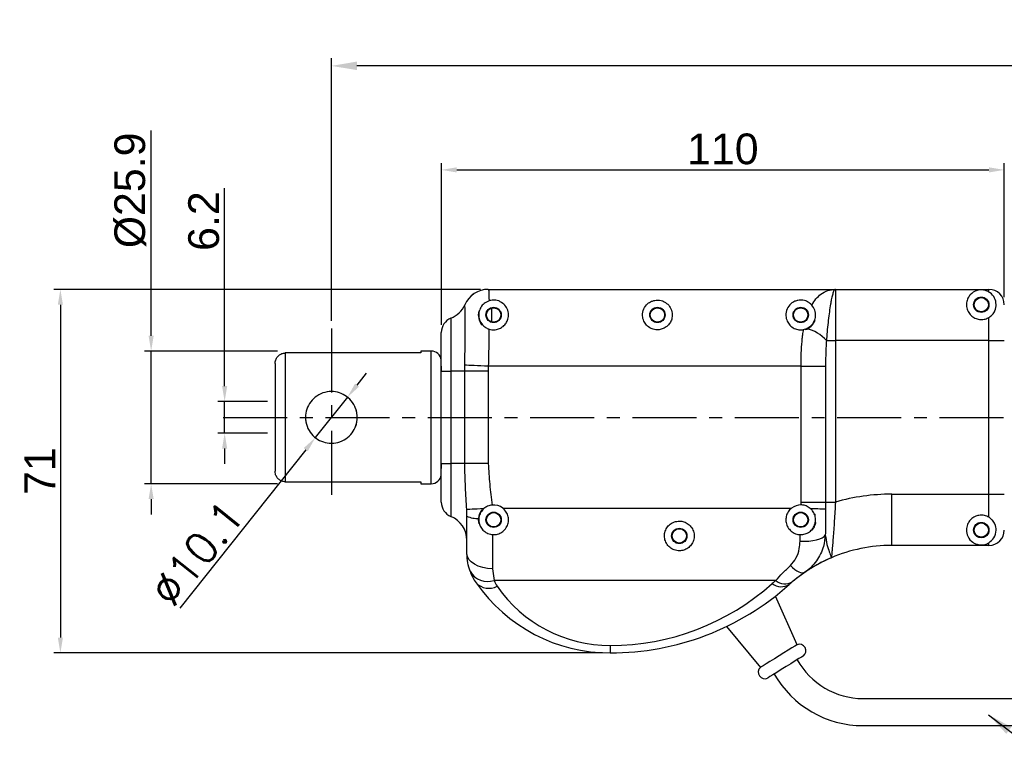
# Model space of a CAD drawing. Extents: x -901 to 3209, y -1525 to 2707.
# Tile 3 of 4: x -782 to -590, y 154 to 299. Entities that reach past the tile are written whole.
import ezdxf

# ---------------------------------------------------------------- set-up
doc = ezdxf.new("R2010")
doc.units = 0
doc.header["$LTSCALE"] = 10
doc.header["$MEASUREMENT"] = 0
doc.header["$PDMODE"] = 3
doc.linetypes.add('CENTER', pattern=[2, 1.25, -0.25, 0.25, -0.25])
doc.layers.get('0').update_dxf_attribs({"linetype": 'CONTINUOUS'})
doc.layers.get('DEFPOINTS').update_dxf_attribs({"linetype": 'CONTINUOUS'})
doc.layers.add('CE', color=2, linetype='CENTER')
doc.layers.add('DIM', color=4, linetype='CONTINUOUS')
doc.styles.get("Standard").update_dxf_attribs({"font": 'ARIAL.TTF'})
doc.dimstyles.new('FU-2D', dxfattribs={"dimscale": 0, "dimtxt": 5, "dimasz": 5, "dimexe": 1.25, "dimexo": 0.625, "dimgap": 1, "dimtad": 1, "dimdec": 4, "dimtxsty": 'STANDARD', "dimcen": 2.5, "dimazin": 3, "dimtfac": 1, "dimtdec": 4, "dimtmove": 0, "dimatfit": 3, "dimtolj": 1, "dimtzin": 0})
doc.dimstyles.new('W_8', dxfattribs={"dimtxt": 8, "dimasz": 3, "dimexe": 3, "dimexo": 3, "dimgap": 2.5, "dimtad": 1, "dimdec": 3, "dimtxsty": 'STANDARD', "dimblk1": 'OPEN', "dimblk2": 'OPEN', "dimsah": 1, "dimcen": -2.5, "dimclrd": 256, "dimclre": 256, "dimclrt": 256, "dimazin": 3, "dimtfac": 0.8, "dimtmove": 0, "dimatfit": 3, "dimtolj": 1})

# ---------------------------------------------------------------- blocks, each defined once
blk = doc.blocks.new('*D27')
at = {"layer": 'DEFPOINTS', "color": 0}
for p in [(-589.7, 269.86), (-589.7, 243.53), (-699.7, 238.11)]:
    blk.add_point(p, dxfattribs=at)
at = {"layer": 'DIM', "color": 0}
for p, q in [((-699.7, 239.61), (-699.7, 271.16)), ((-696.7, 269.86), (-592.7, 269.86)), ((-589.7, 245.03), (-589.7, 271.16))]:
    blk.add_line(p, q, dxfattribs=at)
for points in [[(-696.7, 270.36), (-696.7, 269.36), (-699.7, 269.86)], [(-592.7, 270.36), (-592.7, 269.36), (-589.7, 269.86)]]:
    blk.add_solid(points, dxfattribs=at)
at = {"layer": 'DIM', "color": 0, "insert": (-644.7, 273.92), "char_height": 6, "attachment_point": 5}
blk.add_mtext('\\A1;110', dxfattribs=at)
blk = doc.blocks.new('*D28')
at = {"layer": 'DEFPOINTS', "color": 0}
for p in [(-732.18, 224.63), (-742.04, 218.43), (-732.18, 218.43)]:
    blk.add_point(p, dxfattribs=at)
at = {"layer": 'DIM', "color": 0}
for p, q in [((-742.04, 227.63), (-742.04, 266.31)), ((-733.68, 224.63), (-743.34, 224.63)), ((-742.04, 218.43), (-742.04, 224.63)), ((-733.68, 218.43), (-743.34, 218.43)), ((-742.04, 215.43), (-742.04, 212.43))]:
    blk.add_line(p, q, dxfattribs=at)
for points in [[(-742.54, 227.63), (-741.54, 227.63), (-742.04, 224.63)], [(-742.54, 215.43), (-741.54, 215.43), (-742.04, 218.43)]]:
    blk.add_solid(points, dxfattribs=at)
at = {"layer": 'DIM', "color": 0, "insert": (-746.11, 259.86), "char_height": 6, "attachment_point": 5, "rotation": 90}
blk.add_mtext('\\A1;6.2', dxfattribs=at)
blk = doc.blocks.new('*D29')
at = {"layer": 'DEFPOINTS', "color": 0}
for p in [(-690.52, 246.53), (-774.13, 175.53), (-666.7, 175.53)]:
    blk.add_point(p, dxfattribs=at)
at = {"layer": 'DIM', "color": 0}
for p, q in [((-692.02, 246.53), (-775.43, 246.53)), ((-774.13, 243.53), (-774.13, 178.53)), ((-668.2, 175.53), (-775.43, 175.53))]:
    blk.add_line(p, q, dxfattribs=at)
for points in [[(-774.63, 243.53), (-773.63, 243.53), (-774.13, 246.53)], [(-774.63, 178.53), (-773.63, 178.53), (-774.13, 175.53)]]:
    blk.add_solid(points, dxfattribs=at)
at = {"layer": 'DIM', "color": 0, "insert": (-778.15, 211.03), "char_height": 6, "attachment_point": 5, "rotation": 90}
blk.add_mtext('\\A1;71', dxfattribs=at)
blk = doc.blocks.new('*D30')
at = {"layer": 'DEFPOINTS', "color": 0}
for p in [(-730.18, 234.48), (-756.4, 208.58), (-730.18, 208.58)]:
    blk.add_point(p, dxfattribs=at)
at = {"layer": 'DIM', "color": 0}
for p, q in [((-756.4, 237.48), (-756.4, 277.56)), ((-731.68, 234.48), (-757.7, 234.48)), ((-756.4, 208.58), (-756.4, 234.48)), ((-731.68, 208.58), (-757.7, 208.58)), ((-756.4, 205.58), (-756.4, 202.58))]:
    blk.add_line(p, q, dxfattribs=at)
for points in [[(-756.9, 237.48), (-755.9, 237.48), (-756.4, 234.48)], [(-756.9, 205.58), (-755.9, 205.58), (-756.4, 208.58)]]:
    blk.add_solid(points, dxfattribs=at)
at = {"layer": 'DIM', "color": 0, "insert": (-760.47, 265.88), "char_height": 6, "attachment_point": 5, "rotation": 90}
blk.add_mtext('\\A1;{\\f????|b0|i0|c0|p54;%%c}25.9', dxfattribs=at)
blk = doc.blocks.new('*D38')
at = {"layer": 'DEFPOINTS', "color": 0}
for p in [(-718.04, 225.48), (-724.32, 217.57)]:
    blk.add_point(p, dxfattribs=at)
at = {"layer": 'DIM', "color": 0}
for p, q in [((-716.17, 227.83), (-714.3, 230.18)), ((-718.04, 225.48), (-724.32, 217.57)), ((-726.19, 215.22), (-750.77, 184.3))]:
    blk.add_line(p, q, dxfattribs=at)
for points in [[(-716.56, 228.14), (-715.78, 227.52), (-718.04, 225.48)], [(-726.58, 215.54), (-725.8, 214.91), (-724.32, 217.57)]]:
    blk.add_solid(points, dxfattribs=at)
at = {"layer": 'DIM', "color": 0, "insert": (-747.37, 195), "char_height": 6, "attachment_point": 5, "rotation": 51.5236}
blk.add_mtext('\\A1;{\\Ftxt,cns|c0;∅10.1}', dxfattribs=at)
blk = doc.blocks.new('*D46')
at = {"layer": 'DEFPOINTS', "color": 0}
for p in [(-721.18, 290.17), (-721.18, 238.9), (-364.18, 238.9)]:
    blk.add_point(p, dxfattribs=at)
at = {"layer": 'DIM', "color": 0}
for p, q in [((-721.18, 240.4), (-721.18, 291.67)), ((-364.18, 240.4), (-364.18, 291.67)), ((-369.18, 290.17), (-716.18, 290.17))]:
    blk.add_line(p, q, dxfattribs=at)
for points in [[(-716.18, 291.01), (-716.18, 289.34), (-721.18, 290.17)], [(-369.18, 291.01), (-369.18, 289.34), (-364.18, 290.17)]]:
    blk.add_solid(points, dxfattribs=at)
at = {"layer": 'DIM', "color": 0, "insert": (-541.7, 295.25), "char_height": 6, "attachment_point": 5}
blk.add_mtext('\\A1;{\\H1.167x;357}', dxfattribs=at)

msp = doc.modelspace()

# ---------------------------------------------------------------- linework, layer by layer
at = {"color": 7, "linetype": 'CONTINUOUS'}
for p, q in [((-690.518, 246.529), (-622.702, 246.529)), ((-622.702, 246.529), (-592.702, 246.529)), ((-622.702, 246.529), (-622.702, 236.529)), ((-592.702, 246.011), (-592.702, 246.529)), ((-594.741, 244.929), (-593.664, 244.929)), ((-695.11, 243.498), (-695.12, 243.529)), ((-697.827, 240.894), (-697.827, 230.529)), ((-592.702, 236.529), (-592.702, 241.047)), ((-628.923, 238.684), (-628.298, 238.882)), ((-699.702, 230.529), (-699.702, 238.113)), ((-624.46, 236.529), (-622.702, 236.529)), ((-592.702, 236.529), (-622.702, 236.529)), ((-622.702, 236.529), (-622.702, 204.989)), ((-592.702, 206.529), (-592.702, 236.529)), ((-592.702, 236.529), (-589.702, 236.529)), ((-703.682, 234.103), (-730.182, 234.103)), ((-730.182, 234.103), (-730.182, 208.956)), ((-703.682, 234.479), (-703.682, 234.103)), ((-701.682, 234.479), (-703.682, 234.479)), ((-701.682, 221.529), (-701.682, 234.479)), ((-699.682, 231.267), (-699.696, 231.529)), ((-699.682, 230.668), (-699.682, 231.267)), ((-695.12, 230.529), (-695.11, 231.708)), ((-690.518, 231.529), (-690.537, 230.529)), ((-629.411, 231.529), (-690.518, 231.529)), ((-629.411, 204.989), (-629.411, 231.529)), ((-629.411, 231.529), (-624.619, 231.529)), ((-624.619, 231.529), (-624.619, 204.989)), ((-699.702, 212.529), (-699.702, 230.529)), ((-699.702, 230.529), (-697.827, 230.529)), ((-697.827, 230.529), (-697.827, 212.529)), ((-695.12, 230.529), (-697.827, 230.529)), ((-695.12, 212.529), (-695.12, 230.529)), ((-690.537, 230.529), (-695.12, 230.529)), ((-690.537, 230.529), (-690.537, 212.529)), ((-701.682, 208.579), (-701.682, 221.529)), ((-721.422, 216.485), (-721.182, 216.479)), ((-721.182, 216.479), (-720.725, 216.5)), ((-699.702, 204.945), (-699.702, 212.529)), ((-699.702, 212.529), (-697.827, 212.529)), ((-699.696, 211.529), (-699.682, 211.791)), ((-699.682, 211.791), (-699.682, 212.391)), ((-695.12, 212.529), (-697.827, 212.529)), ((-697.827, 212.529), (-697.827, 202.164)), ((-690.537, 212.529), (-695.12, 212.529)), ((-730.182, 208.956), (-703.682, 208.956)), ((-703.682, 208.956), (-703.682, 208.579)), ((-703.682, 208.579), (-701.682, 208.579)), ((-611.711, 206.529), (-592.702, 206.529)), ((-611.711, 196.529), (-611.711, 206.529)), ((-592.702, 202.011), (-592.702, 206.529)), ((-592.702, 206.529), (-589.702, 206.529)), ((-629.415, 204.428), (-629.411, 204.989)), ((-629.411, 204.989), (-624.619, 204.989)), ((-624.619, 204.989), (-624.624, 203.667)), ((-624.619, 204.989), (-622.702, 204.989)), ((-694.702, 202.243), (-694.726, 203.513)), ((-694.702, 194.933), (-694.702, 202.243)), ((-687.696, 203.813), (-631.269, 203.813)), ((-689.702, 198.637), (-689.702, 191.973)), ((-629.604, 197.339), (-629.568, 198.63)), ((-592.702, 196.529), (-611.711, 196.529)), ((-594.741, 198.129), (-593.664, 198.129)), ((-592.702, 196.529), (-592.702, 197.047)), ((-689.702, 191.973), (-689.395, 189.671)), ((-628.673, 191.274), (-631.131, 189.396)), ((-634.368, 189.671), (-689.395, 189.671)), ((-630.203, 177.137), (-634.397, 186.646)), ((-644.005, 180.689), (-637.353, 172.704)), ((-666.702, 176.994), (-666.702, 175.529))]:
    msp.add_line(p, q, dxfattribs=at)
at = {"ltscale": 0.1}
for p, q in [((-617.297, 166.63), (-583.716, 166.631)), ((-617.297, 161.33), (-583.65, 161.337))]:
    msp.add_line(p, q, dxfattribs=at)
at = {"color": 7, "linetype": 'CONTINUOUS', "flags": 128}
for points in [[(-690.518, 231.529), (-691.243, 231.557), (-691.953, 231.585), (-692.633, 231.612), (-693.268, 231.636), (-693.845, 231.659), (-694.351, 231.678), (-694.776, 231.695), (-695.11, 231.708)], [(-691.388, 203.715), (-692.053, 203.675), (-692.668, 203.637), (-693.223, 203.604), (-693.704, 203.575), (-694.103, 203.551), (-694.41, 203.533), (-694.619, 203.52), (-694.726, 203.513)], [(-627.627, 203.758), (-627.103, 203.742), (-626.609, 203.727), (-626.152, 203.713), (-625.74, 203.701), (-625.376, 203.69), (-625.066, 203.68), (-624.815, 203.672), (-624.624, 203.667)], [(-629.604, 197.339), (-628.73, 197.336), (-627.883, 197.383), (-627.089, 197.478), (-626.373, 197.62), (-625.756, 197.802), (-625.258, 198.02), (-624.893, 198.267), (-624.674, 198.535)], [(-689.702, 191.973), (-690.678, 192.03), (-691.616, 192.198), (-692.48, 192.472), (-693.238, 192.84), (-693.86, 193.289), (-694.322, 193.8), (-694.606, 194.356), (-694.702, 194.933)], [(-631.5, 192.593), (-631.067, 192.186), (-630.642, 191.839), (-630.233, 191.557), (-629.847, 191.347), (-629.492, 191.212), (-629.174, 191.154), (-628.9, 191.175), (-628.673, 191.274)], [(-630.203, 177.137), (-630.306, 177.073), (-630.646, 176.862), (-631.198, 176.52), (-631.926, 176.068), (-632.781, 175.538), (-633.703, 174.967), (-634.631, 174.392)], [(-634.631, 174.392), (-635.5, 173.853), (-636.252, 173.386), (-636.836, 173.025), (-637.211, 172.792), (-637.352, 172.705), (-637.353, 172.704)], [(-628.965, 174.947), (-629.017, 174.915), (-629.306, 174.735), (-629.829, 174.411), (-630.546, 173.967), (-631.405, 173.434), (-632.341, 172.854), (-633.286, 172.268)], [(-633.286, 172.268), (-634.169, 171.72), (-634.925, 171.252), (-635.498, 170.897), (-635.844, 170.682), (-635.942, 170.621)]]:
    msp.add_lwpolyline(points, dxfattribs=at)
at = {"color": 7, "linetype": 'CONTINUOUS'}
for centre, radius in [((-594.202, 243.529), 1.5), ((-594.202, 243.529), 1.39), ((-689.482, 241.529), 1.5), ((-689.482, 241.529), 1.4), ((-657.482, 241.529), 1.5), ((-657.482, 241.529), 1.4), ((-629.482, 241.529), 1.5), ((-629.482, 241.529), 1.4), ((-689.482, 201.529), 1.5), ((-689.482, 201.529), 1.4), ((-629.482, 201.529), 1.5), ((-629.482, 201.529), 1.4), ((-594.202, 199.529), 1.5), ((-594.202, 199.529), 1.39), ((-653.202, 198.379), 1.5), ((-653.202, 198.379), 1.4)]:
    msp.add_circle(centre, radius, dxfattribs=at)
for centre, radius, start, end in [((-690.537, 241.529), 5, 90, 156.42182), ((-690.517, 241.533), 4.996, 90.01095, 156.83547), ((-592.702, 243.529), 3, 0, 90), ((-699.702, 245.529), 5, 292.02431, 336.42182), ((-696.702, 238.113), 3, 112.02431, 180), ((-689.482, 241.529), 3, 164.93512, 221.81031), ((-629.482, 241.529), 3, 286.91309, 340.52878), ((-630.102, 231.632), 7.47, 40.95723, 76.03056), ((-701.682, 232.479), 2, 8.13822, 90), ((-721.182, 221.529), 5.05, 340.03163, 19.13759), ((-701.682, 210.579), 2, 270, 351.86178), ((-611.711, 166.529), 40, 90, 105.94847), ((-696.702, 204.945), 3, 180, 247.97569), ((-689.482, 201.529), 2.9, 51.96921, 96.11534), ((-629.482, 201.529), 2.9, 88.66814, 128.03079), ((-699.702, 197.529), 5, 0, 67.97569), ((-692.729, 206.274), 4.488, 243.91437, 274.59028), ((-689.482, 201.529), 3, 138.18963, 195.06488), ((-629.482, 201.529), 3, 19.47122, 22.08613), ((-629.482, 201.529), 3, 318.18969, 337.91387), ((-629.482, 201.529), 3, 337.91387, 350.40593), ((-592.702, 199.529), 3, 270, 0), ((-611.711, 166.529), 30, 90, 113.11217), ((-611.711, 166.529), 30, 113.11217, 130.33978), ((-684.702, 194.933), 10, 200.19933, 214.83034), ((-690.631, 193.456), 3.982, 209.75278, 288.08091), ((-666.702, 207.458), 31.929, 214.83034, 270), ((-690.397, 191.668), 3.507, 224.21798, 296.97276), ((-684.702, 191.398), 5, 200.19933, 214.83034), ((-666.702, 203.922), 26.929, 214.83034, 270), ((-666.702, 224.494), 47.5, 270, 311.80184), ((-666.702, 228.029), 52.5, 270, 311.80184), ((-611.711, 162.994), 35, 130.33978, 131.80184), ((-633.235, 191.415), 2.949, 232.22947, 301.18527), ((-632.548, 191.904), 2.881, 230.81194, 299.45523), ((-611.711, 166.529), 30, 130.33978, 131.80184), ((-629.737, 175.955), 1.27, 307.42244, 111.54772), ((-636.502, 171.761), 1.27, 132.04556, 296.17084)]:
    msp.add_arc(centre, radius, start, end, dxfattribs=at)
at = {"ltscale": 0.1}
for radius, start in [(14.7, 208.97669), (20, 209.72436)]:
    msp.add_arc((-617.297, 181.33), radius, start, 270, dxfattribs=at)
at = {"color": 7, "linetype": 'CONTINUOUS'}
for points, knots in [([(-690.518, 246.529), (-690.494, 246.473), (-690.45, 246.37), (-690.407, 245.596), (-690.388, 244.828), (-690.381, 244.334), (-690.38, 244.287)], [0, 0, 0, 0, 0.357633, 0.6578226, 0.9667235, 1, 1, 1, 1]), ([(-627.322, 243.464), (-627.056, 243.885), (-626.518, 244.737), (-625.469, 245.701), (-624.195, 246.369), (-623.211, 246.528), (-622.709, 246.529), (-622.702, 246.529)], [0, 0, 0, 0, 0.2174446, 0.4397504, 0.7141876, 0.9960382, 1, 1, 1, 1]), ([(-622.702, 246.529), (-622.703, 246.529), (-622.766, 246.529), (-622.889, 246.452), (-623.085, 246.1), (-623.292, 245.464), (-623.489, 244.605), (-623.689, 243.518), (-623.89, 242.201), (-624.101, 240.524), (-624.287, 238.72), (-624.4, 237.37), (-624.453, 236.633), (-624.46, 236.529)], [0, 0, 0, 0, 0.0014578, 0.096709, 0.190082, 0.303928, 0.4177876, 0.4979393, 0.6216988, 0.7454782, 0.8631255, 0.9807736, 1, 1, 1, 1]), ([(-592.702, 246.011), (-592.763, 246.046), (-592.938, 246.146), (-593.211, 246.262), (-593.538, 246.357), (-593.8, 246.406), (-594.04, 246.426), (-594.208, 246.431), (-594.391, 246.425), (-594.701, 246.395), (-595.467, 246.214), (-596.21, 245.734), (-596.847, 244.823), (-597.125, 243.953), (-597.108, 242.964), (-596.742, 242.021), (-596.102, 241.268), (-595.268, 240.774), (-594.336, 240.586), (-593.441, 240.677), (-592.941, 240.928), (-592.702, 241.047)], [0, 0, 0, 0, 0.0232777, 0.0676026, 0.0971827, 0.126914, 0.1381081, 0.1472291, 0.1572999, 0.1713348, 0.2142318, 0.3869679, 0.4741175, 0.5609938, 0.6470898, 0.7188956, 0.7795582, 0.8404166, 0.8964681, 0.9506782, 1, 1, 1, 1]), ([(-690.386, 238.774), (-690.199, 238.724), (-689.73, 238.6), (-688.936, 238.638), (-688.111, 238.926), (-687.414, 239.437), (-686.887, 240.138), (-686.548, 241.09), (-686.578, 242.188), (-687.038, 243.214), (-687.717, 243.89), (-688.431, 244.256), (-688.988, 244.403), (-689.52, 244.442), (-689.983, 244.4), (-690.261, 244.321), (-690.38, 244.287)], [0, 0, 0, 0, 0.0456366, 0.1142331, 0.1812988, 0.2502555, 0.3247205, 0.4095459, 0.5358554, 0.6644282, 0.7822719, 0.8438325, 0.8927449, 0.9260026, 0.9682206, 1, 1, 1, 1]), ([(-657.482, 244.429), (-657.663, 244.419), (-658.075, 244.395), (-658.756, 244.17), (-659.554, 243.657), (-660.225, 242.731), (-660.47, 241.521), (-660.214, 240.384), (-659.637, 239.499), (-658.811, 238.883), (-657.855, 238.603), (-656.937, 238.636), (-656.111, 238.927), (-655.414, 239.437), (-654.887, 240.138), (-654.548, 241.09), (-654.578, 242.189), (-655.038, 243.213), (-655.717, 243.891), (-656.431, 244.254), (-656.988, 244.407), (-657.34, 244.423), (-657.482, 244.429)], [0, 0, 0, 0, 0.0247268, 0.0562032, 0.1074963, 0.1911745, 0.2771746, 0.3388154, 0.3894337, 0.440339, 0.4843748, 0.524552, 0.5638319, 0.6042195, 0.6478332, 0.6975147, 0.7714934, 0.8467978, 0.9158178, 0.9518735, 0.9805211, 1, 1, 1, 1]), ([(-627.322, 243.464), (-627.504, 243.641), (-627.824, 243.951), (-628.432, 244.255), (-628.988, 244.403), (-629.521, 244.443), (-630.075, 244.389), (-630.756, 244.173), (-631.554, 243.655), (-632.225, 242.731), (-632.47, 241.521), (-632.214, 240.384), (-631.637, 239.499), (-630.811, 238.883), (-629.855, 238.603), (-629.221, 238.626), (-628.929, 238.682), (-628.923, 238.684)], [0, 0, 0, 0, 0.0728306, 0.1276692, 0.1712406, 0.2008668, 0.2384749, 0.2863482, 0.3643625, 0.491632, 0.6224332, 0.7161855, 0.7931731, 0.8705967, 0.937573, 0.9986797, 1, 1, 1, 1]), ([(-592.702, 241.047), (-592.476, 241.214), (-591.95, 241.603), (-591.427, 242.49), (-591.213, 243.609), (-591.53, 244.908), (-592.206, 245.691), (-592.619, 245.957), (-592.702, 246.011)], [0, 0, 0, 0, 0.1073716, 0.2492754, 0.463403, 0.6844998, 0.9360752, 1, 1, 1, 1]), ([(-695.11, 231.708), (-695.101, 232.287), (-695.082, 233.51), (-695.06, 235.335), (-695.04, 237.581), (-695.032, 239.829), (-695.039, 241.558), (-695.055, 242.594), (-695.076, 243.266), (-695.098, 243.417), (-695.11, 243.498)], [0, 0, 0, 0, 0.09556893, 0.20160427, 0.31030899, 0.49992362, 0.65821414, 0.76426328, 0.87298506, 1, 1, 1, 1]), ([(-690.38, 244.287), (-690.714, 244.134), (-691.381, 243.829), (-692.055, 242.987), (-692.424, 241.96), (-692.377, 240.841), (-691.94, 239.88), (-691.289, 239.216), (-690.751, 238.902), (-690.449, 238.796), (-690.386, 238.774)], [0, 0, 0, 0, 0.1378066, 0.2750916, 0.4305136, 0.6113251, 0.7813138, 0.8917226, 0.977331, 1, 1, 1, 1]), ([(-689.832, 240.173), (-689.826, 240.527), (-689.819, 240.987), (-689.817, 241.952), (-689.827, 242.517), (-689.848, 242.864), (-689.849, 242.88)], [0, 0, 0, 0, 0.3110557, 0.4044288, 0.9724012, 1, 1, 1, 1]), ([(-628.298, 238.882), (-628.019, 239.043), (-627.389, 239.407), (-626.805, 240.267), (-626.514, 241.342), (-626.658, 242.535), (-627.1, 243.153), (-627.322, 243.464)], [0, 0, 0, 0, 0.1551251, 0.3492116, 0.5465296, 0.7715851, 1, 1, 1, 1]), ([(-690.386, 238.774), (-690.387, 238.693), (-690.396, 237.884), (-690.418, 236.242), (-690.46, 233.871), (-690.499, 232.273), (-690.518, 231.529)], [0, 0, 0, 0, 0.0362922, 0.3656798, 0.7046022, 1, 1, 1, 1]), ([(-629.411, 231.529), (-629.41, 231.775), (-629.406, 232.819), (-629.36, 234.655), (-629.233, 236.439), (-629.078, 237.77), (-628.981, 238.341), (-628.923, 238.684)], [0, 0, 0, 0, 0.0985815, 0.4191126, 0.7395794, 0.8436178, 1, 1, 1, 1]), ([(-624.46, 236.529), (-624.484, 236.222), (-624.521, 235.758), (-624.595, 234.259), (-624.617, 232.896), (-624.619, 231.693), (-624.619, 231.529)], [0, 0, 0, 0, 0.1860217, 0.2815511, 0.9022087, 1, 1, 1, 1]), ([(-732.182, 232.031), (-732.159, 232.271), (-732.113, 232.751), (-731.748, 233.387), (-731.215, 233.852), (-730.658, 234.075), (-730.307, 234.095), (-730.182, 234.103)], [0, 0, 0, 0, 0.2250384, 0.4502865, 0.6699282, 0.8821294, 1, 1, 1, 1]), ([(-732.182, 232.031), (-732.182, 231.845), (-732.182, 231.474), (-732.182, 230.59), (-732.182, 229.474), (-732.182, 228.115), (-732.182, 226.577), (-732.182, 224.925), (-732.182, 223.229), (-732.182, 221.529), (-732.182, 219.83), (-732.182, 218.133), (-732.182, 216.481), (-732.182, 214.942), (-732.182, 213.59), (-732.182, 212.085), (-732.182, 211.446), (-732.182, 211.027)], [0, 0, 0, 0, 0.0608811, 0.1217527, 0.1854872, 0.2500961, 0.3147049, 0.3784394, 0.4404939, 0.5001878, 0.5598816, 0.6219361, 0.6856706, 0.7502794, 0.8148883, 0.8786228, 1, 1, 1, 1]), ([(-716.132, 221.529), (-716.184, 220.984), (-716.287, 219.895), (-717.089, 218.432), (-718.297, 217.266), (-719.869, 216.55), (-721.572, 216.404), (-723.168, 216.796), (-724.556, 217.653), (-725.639, 218.95), (-726.153, 220.34), (-726.281, 221.769), (-726.053, 223.164), (-725.282, 224.626), (-724.066, 225.792), (-722.496, 226.508), (-720.792, 226.654), (-719.197, 226.262), (-717.807, 225.405), (-716.731, 224.108), (-716.197, 222.718), (-716.149, 221.831), (-716.132, 221.529)], [0, 0, 0, 0, 0.0510124, 0.1019449, 0.154977, 0.2101919, 0.2629647, 0.3123041, 0.3626521, 0.4166783, 0.4716329, 0.5, 0.5510124, 0.6019449, 0.654977, 0.7101919, 0.7629647, 0.8123041, 0.8626521, 0.9166783, 0.9716329, 1, 1, 1, 1]), ([(-694.726, 203.513), (-694.819, 204.968), (-695.009, 207.906), (-695.083, 210.978), (-695.12, 212.529)], [0, 0, 0, 0, 0.4950628, 1, 1, 1, 1]), ([(-690.537, 212.529), (-690.458, 211.175), (-690.298, 208.461), (-689.96, 205.764), (-689.791, 204.413)], [0, 0, 0, 0, 0.4989924, 1, 1, 1, 1]), ([(-730.182, 208.956), (-730.402, 208.977), (-730.842, 209.021), (-731.429, 209.36), (-731.88, 209.862), (-732.141, 210.447), (-732.17, 210.851), (-732.182, 211.027)], [0, 0, 0, 0, 0.2060434, 0.4120053, 0.6203268, 0.834485, 1, 1, 1, 1]), ([(-689.791, 204.413), (-690.089, 204.355), (-690.685, 204.242), (-691.154, 203.89), (-691.388, 203.715)], [0, 0, 0, 0, 0.5013086, 1, 1, 1, 1]), ([(-627.627, 203.758), (-627.878, 203.932), (-628.36, 204.265), (-629.018, 204.412), (-629.361, 204.426), (-629.415, 204.428)], [0, 0, 0, 0, 0.4779126, 0.9177115, 1, 1, 1, 1]), ([(-622.702, 204.989), (-622.736, 204.365), (-622.803, 203.115), (-622.914, 201.29), (-623.03, 199.567), (-623.146, 197.992), (-623.258, 196.618), (-623.356, 195.505), (-623.431, 194.703), (-623.479, 194.208), (-623.485, 194.149), (-623.487, 194.121)], [0, 0, 0, 0, 0.114705, 0.2294238, 0.3443498, 0.45926, 0.5733099, 0.6872954, 0.7948435, 0.9023197, 1, 1, 1, 1]), ([(-691.388, 203.715), (-691.62, 203.468), (-692.082, 202.974), (-692.318, 202.254), (-692.363, 201.855), (-692.37, 201.8)], [0, 0, 0, 0, 0.4624104, 0.9252413, 1, 1, 1, 1]), ([(-689.702, 198.637), (-689.524, 198.634), (-689.03, 198.623), (-688.235, 198.856), (-687.438, 199.397), (-686.851, 200.184), (-686.551, 201.136), (-686.592, 202.134), (-686.956, 203.098), (-687.444, 203.57), (-687.696, 203.813)], [0, 0, 0, 0, 0.0720207, 0.1993279, 0.3276432, 0.4597981, 0.5944973, 0.728354, 0.8598634, 1, 1, 1, 1]), ([(-631.269, 203.813), (-631.277, 203.807), (-631.54, 203.599), (-631.988, 203.096), (-632.363, 202.184), (-632.418, 201.202), (-632.149, 200.256), (-631.578, 199.444), (-630.764, 198.866), (-630.043, 198.656), (-629.642, 198.634), (-629.568, 198.63)], [0, 0, 0, 0, 0.0044495, 0.1413817, 0.2778169, 0.4137868, 0.5507243, 0.6900289, 0.8306071, 0.9688833, 1, 1, 1, 1]), ([(-629.568, 198.63), (-629.251, 198.651), (-628.616, 198.693), (-627.753, 199.14), (-627.066, 199.826), (-626.643, 200.713), (-626.539, 201.65), (-626.714, 202.523), (-627.084, 203.239), (-627.464, 203.602), (-627.627, 203.758)], [0, 0, 0, 0, 0.1298643, 0.2595643, 0.393562, 0.5303805, 0.6562569, 0.7737698, 0.902645, 1, 1, 1, 1]), ([(-624.624, 203.667), (-624.628, 203.208), (-624.637, 202.096), (-624.655, 200.353), (-624.668, 199.145), (-624.674, 198.535)], [0, 0, 0, 0, 0.25801499, 0.62499364, 1, 1, 1, 1]), ([(-592.702, 202.011), (-592.845, 202.088), (-593.252, 202.308), (-593.785, 202.419), (-594.446, 202.438), (-595.104, 202.334), (-595.905, 201.93), (-596.538, 201.319), (-596.998, 200.487), (-597.181, 199.393), (-596.852, 198.082), (-596.118, 197.266), (-595.412, 196.88), (-595.018, 196.739), (-594.735, 196.674), (-594.486, 196.641), (-594.307, 196.629), (-594.136, 196.629), (-593.96, 196.637), (-593.605, 196.678), (-593.184, 196.792), (-592.869, 196.959), (-592.702, 197.047)], [0, 0, 0, 0, 0.03024889, 0.08647728, 0.09643735, 0.1509245, 0.20538164, 0.26068193, 0.31968791, 0.40287706, 0.51871285, 0.68877836, 0.75178833, 0.78896805, 0.82188685, 0.8349397, 0.84813973, 0.85680698, 0.86544606, 0.88151507, 0.93739609, 1, 1, 1, 1]), ([(-592.702, 197.047), (-592.342, 197.332), (-591.616, 197.906), (-591.193, 199.38), (-591.423, 200.562), (-591.924, 201.38), (-592.378, 201.805), (-592.648, 201.977), (-592.702, 202.011)], [0, 0, 0, 0, 0.2684546, 0.5406642, 0.7525903, 0.8799926, 0.9761034, 1, 1, 1, 1]), ([(-692.37, 201.8), (-692.377, 201.652), (-692.398, 201.206), (-692.226, 200.459), (-691.763, 199.658), (-691.051, 199.028), (-690.31, 198.711), (-689.843, 198.654), (-689.702, 198.637)], [0, 0, 0, 0, 0.0971664, 0.2934204, 0.4867585, 0.693923, 0.9081982, 1, 1, 1, 1]), ([(-653.202, 201.279), (-653.526, 201.247), (-654.173, 201.184), (-655.034, 200.693), (-655.69, 199.973), (-656.073, 199.075), (-656.144, 198.098), (-655.886, 197.134), (-655.305, 196.294), (-654.46, 195.699), (-653.488, 195.439), (-652.54, 195.507), (-651.692, 195.85), (-650.978, 196.441), (-650.463, 197.265), (-650.244, 198.259), (-650.384, 199.288), (-650.868, 200.196), (-651.613, 200.868), (-652.434, 201.227), (-652.98, 201.264), (-653.202, 201.279)], [0, 0, 0, 0, 0.0521308, 0.1042617, 0.1564037, 0.2088344, 0.262314, 0.3177857, 0.3752766, 0.4326283, 0.4863302, 0.5355975, 0.5835794, 0.6339708, 0.6884952, 0.7459936, 0.8033644, 0.8585326, 0.9117261, 0.9640423, 1, 1, 1, 1]), ([(-624.674, 198.535), (-624.766, 197.793), (-624.924, 196.518), (-625.584, 194.834), (-626.383, 193.471), (-627.404, 192.244), (-628.246, 191.6), (-628.673, 191.274)], [0, 0, 0, 0, 0.2547065, 0.4371999, 0.6247709, 0.8097581, 1, 1, 1, 1]), ([(-624.674, 198.535), (-624.581, 197.908), (-624.393, 196.65), (-623.879, 195.197), (-623.593, 194.42), (-623.501, 194.16), (-623.488, 194.121), (-623.487, 194.121), (-623.487, 194.121)], [0, 0, 0, 0, 0.26806049, 0.53746731, 0.80545675, 0.90120138, 0.99799356, 1, 1, 1, 1]), ([(-631.5, 192.593), (-631.101, 193.056), (-630.275, 194.013), (-629.733, 195.697), (-629.642, 196.856), (-629.604, 197.339)], [0, 0, 0, 0, 0.3530458, 0.7307527, 1, 1, 1, 1]), ([(-694.087, 191.48), (-694.263, 192.026), (-694.618, 193.134), (-694.674, 194.328), (-694.702, 194.933)], [0, 0, 0, 0, 0.49300972, 1, 1, 1, 1]), ([(-634.368, 189.671), (-633.935, 190.151), (-633.064, 191.117), (-632.024, 192.099), (-631.5, 192.593)], [0, 0, 0, 0, 0.4965269, 1, 1, 1, 1]), ([(-623.487, 194.121), (-623.492, 194.119), (-623.498, 194.117), (-623.505, 194.114), (-623.508, 194.112), (-623.522, 194.107), (-623.535, 194.101), (-623.551, 194.094), (-623.591, 194.077), (-623.637, 194.057), (-623.773, 193.998), (-624.096, 193.855), (-624.751, 193.552), (-625.657, 193.098), (-626.604, 192.579), (-627.45, 192.075), (-628.119, 191.648), (-628.49, 191.399), (-628.639, 191.297), (-628.673, 191.274)], [0, 0, 0, 0, 0.00160077, 0.00196404, 0.00226674, 0.00255703, 0.00640284, 0.0067158, 0.00782002, 0.01943549, 0.02170454, 0.05302262, 0.12845337, 0.25498346, 0.41347538, 0.57761184, 0.75889837, 0.94436046, 1, 1, 1, 1])]:
    msp.add_open_spline(points, degree=3, knots=knots, dxfattribs=at)
at = {"layer": 'CE'}
for p, q in [((-721.18, 238.903), (-721.18, 204.152)), ((-742.338, 221.528), (-346.128, 221.528))]:
    msp.add_line(p, q, dxfattribs=at)

# ---------------------------------------------------------------- dimensions: what is measured, and where the dimension line sits
at = {"layer": 'DIM'}
dim = msp.add_linear_dim(base=(-721.18, 290.172), p1=(-364.18, 238.903), p2=(-721.18, 238.903), text='{\\H1.167x;<>}', dimstyle='FU-2D', override={"dimscale": 1, "dimtxt": 6, "dimexe": 1.5, "dimexo": 1.5, "dimgap": 1.5, "dimdec": 1, "dimtp": 0.2, "dimtfac": 0.6, "dimtdec": 1, "dimtmove": 0, "dimatfit": 0}, dxfattribs=at)
dim.commit()
dim.dimension.update_dxf_attribs({"geometry": '*D46', "text_midpoint": (-541.701, 290.172), "dimtype": 160})
dim = msp.add_linear_dim(base=(-756.402, 208.579), p1=(-730.182, 234.479), p2=(-730.182, 208.579), angle=90, text='{\\f????|b0|i0|c0|p54;%%c}<>', dimstyle='FU-2D', override={"dimscale": 1, "dimtxt": 6, "dimasz": 3, "dimexe": 1.3, "dimexo": 1.5, "dimdec": 2, "dimtp": 0.2, "dimtfac": 0.6, "dimtdec": 2, "dimtmove": 0, "dimatfit": 0}, dxfattribs=at)
dim.commit()
dim.dimension.update_dxf_attribs({"geometry": '*D30', "text_midpoint": (-756.402, 265.876), "dimtype": 160})
dim = msp.add_linear_dim(base=(-589.702, 269.861), p1=(-699.702, 238.113), p2=(-589.702, 243.529), dimstyle='FU-2D', override={"dimscale": 1, "dimtxt": 6, "dimasz": 3, "dimexe": 1.3, "dimexo": 1.5, "dimdec": 2, "dimtp": 0.2, "dimtfac": 0.6, "dimtdec": 2, "dimtmove": 0, "dimatfit": 0}, dxfattribs=at)
dim.commit()
dim.dimension.update_dxf_attribs({"geometry": '*D27', "text_midpoint": (-644.702, 269.861), "dimtype": 160})
for base, p1, p2, picture, middle in [((-742.045, 218.429), (-732.182, 224.629), (-732.182, 218.429), '*D28', (-742.045, 259.865)), ((-774.134, 175.529), (-690.518, 246.529), (-666.702, 175.529), '*D29', (-774.134, 211.029))]:
    dim = msp.add_linear_dim(base=base, p1=p1, p2=p2, angle=90, dimstyle='FU-2D', override={"dimscale": 1, "dimtxt": 6, "dimasz": 3, "dimexe": 1.3, "dimexo": 1.5, "dimdec": 2, "dimtp": 0.2, "dimtfac": 0.6, "dimtdec": 2, "dimtmove": 0, "dimatfit": 0}, dxfattribs=at)
    dim.commit()
    dim.dimension.update_dxf_attribs({"geometry": picture, "text_midpoint": middle, "dimtype": 160})
dim = msp.add_diameter_dim_2p(p1=(-718.037, 225.482), p2=(-724.323, 217.573), text='{\\Ftxt,cns|c0;<>}', dimstyle='FU-2D', override={"dimscale": 1, "dimtxt": 6, "dimasz": 3, "dimexe": 1.3, "dimexo": 1.5, "dimdec": 2, "dimtp": 0.2, "dimtfac": 0.6, "dimtdec": 2, "dimtmove": 0, "dimatfit": 0}, dxfattribs=at)
dim.commit()
dim.dimension.update_dxf_attribs({"geometry": '*D38', "text_midpoint": (-744.238, 192.515), "dimtype": 163})

# ---------------------------------------------------------------- leaders
msp.add_leader([(-592.765, 163.451), (-580.788, 154.174), (-483.748, 154.174)], dimstyle='W_8', override={"dimtxt": 5, "dimasz": 5, "dimexe": 1.5, "dimexo": 1.5, "dimgap": 1.5, "dimtp": 0.2, "dimtdec": 3}, dxfattribs=at)

doc.saveas('drawing.dxf')
